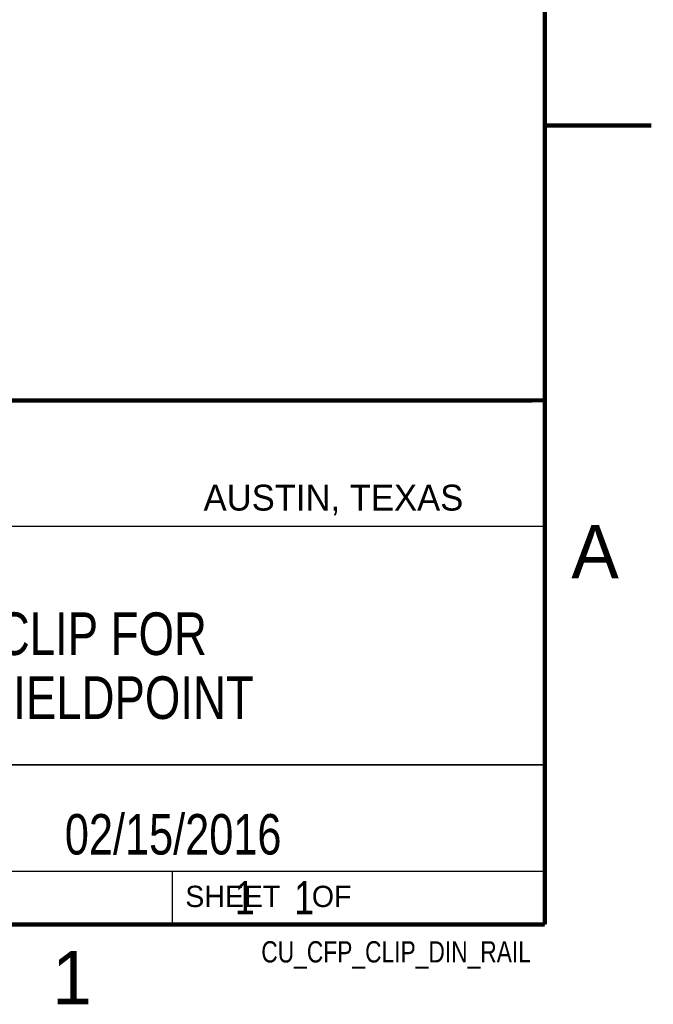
# Model space of a CAD drawing. Header units: inches. Extents: x 0 to 22, y 0 to 17.
# Tile 8 of 10: x 19 to 22, y 0.1 to 4.7. Entities that reach past the tile are written whole.
import ezdxf

# ---------------------------------------------------------------- set-up
doc = ezdxf.new("R2010")
doc.units = ezdxf.units.IN
doc.header["$LTSCALE"] = 1.21
doc.header["$MEASUREMENT"] = 0
doc.layers.get('0').update_dxf_attribs({"linetype": 'CONTINUOUS'})
doc.layers.add('DETAIL', color=7, linetype='CONTINUOUS')
doc.layers.add('NOTE', color=7, linetype='CONTINUOUS')
doc.styles.get("Standard").update_dxf_attribs({"font": 'txt', "width": 0.8})
doc.styles.add('TEXTSTYLE_2', font='txt')

msp = doc.modelspace()

# ---------------------------------------------------------------- linework, layer by layer
at = {"color": 2, "linetype": 'CONTINUOUS'}
for p, q in [((16.3737, 2.9596), (21.5037, 2.9596)), ((16.375, 2.96), (21.5, 2.96)), ((21.5037, 2.9596), (21.5037, 1.2496)), ((16.7288, 2.37), (21.5, 2.37)), ((16.3737, 1.2496), (21.5037, 1.2496)), ((18.01, 1.25), (21.5, 1.25)), ((21.5, 1.25), (21.5, 0.75)), ((16.375, 0.75), (21.5, 0.75)), ((18.01, 0.75), (21.5, 0.75)), ((19.75, 0.75), (21.5, 0.75)), ((19.75, 0.75), (19.75, 0.5)), ((21.5, 0.75), (21.5, 0.5)), ((19.75, 0.5), (21.5, 0.5)), ((20.4977, 0.4994), (21.4977, 0.4994)), ((20.4977, 0.4994), (20.4977, 0.4989)), ((20.4977, 0.4989), (21.4977, 0.4989)), ((21.4977, 0.4994), (21.4977, 0.4989))]:
    msp.add_line(p, q, dxfattribs=at)
at = {"color": 7, "linetype": 'CONTINUOUS', "const_width": 0.02}
for points in [[(21.5, 0.5), (21.5, 16.5)], [(22, 4.25), (21.5, 4.25)], [(13.6, 2.9595), (21.5, 2.96)], [(0.5, 0.5), (21.5, 0.5)]]:
    msp.add_lwpolyline(points, dxfattribs=at)

# ---------------------------------------------------------------- texts
at = {"color": 2, "linetype": 'CONTINUOUS', "attachment_point": 1, "line_spacing_factor": 0.9, "style": 'TEXTSTYLE_2'}
for s, insert, char_height, width in [('AUSTIN, TEXAS', (19.898, 2.5642), 0.121576, 1.580488), ('A', (21.625, 2.375), 0.25, 0.25), ('SHEET    OF', (19.8121, 0.6815), 0.1, 1.1), ('1', (19.1875, 0.375), 0.25, 0.25)]:
    msp.add_mtext(s, dxfattribs=dict(at, insert=insert, char_height=char_height, width=width))
at = {"layer": 'DETAIL', "color": 7, "linetype": 'CONTINUOUS', "insert": (19.8125, 0.7031), "char_height": 0.15625, "width": 1.375, "attachment_point": 1, "line_spacing_factor": 0.9}
msp.add_mtext('     1    1', dxfattribs=at)
at = {"layer": 'DETAIL', "color": 2, "linetype": 'CONTINUOUS', "insert": (21.4352, 0.4213), "char_height": 0.1, "width": 1.6, "attachment_point": 3, "line_spacing_factor": 0.9}
msp.add_mtext('CU_CFP_CLIP_DIN_RAIL', dxfattribs=at)
at = {"layer": 'NOTE', "color": 7, "linetype": 'CONTINUOUS', "attachment_point": 2, "line_spacing_factor": 0.9}
for s, insert, char_height, width in [('DIN RAIL CLIP FOR\\PCOMPACT FIELDPOINT', (18.9387, 1.9646), 0.2, 2.88), ('02/15/2016 ', (19.755, 1.0181), 0.19, 1.672)]:
    msp.add_mtext(s, dxfattribs=dict(at, insert=insert, char_height=char_height, width=width))

doc.saveas('drawing.dxf')
